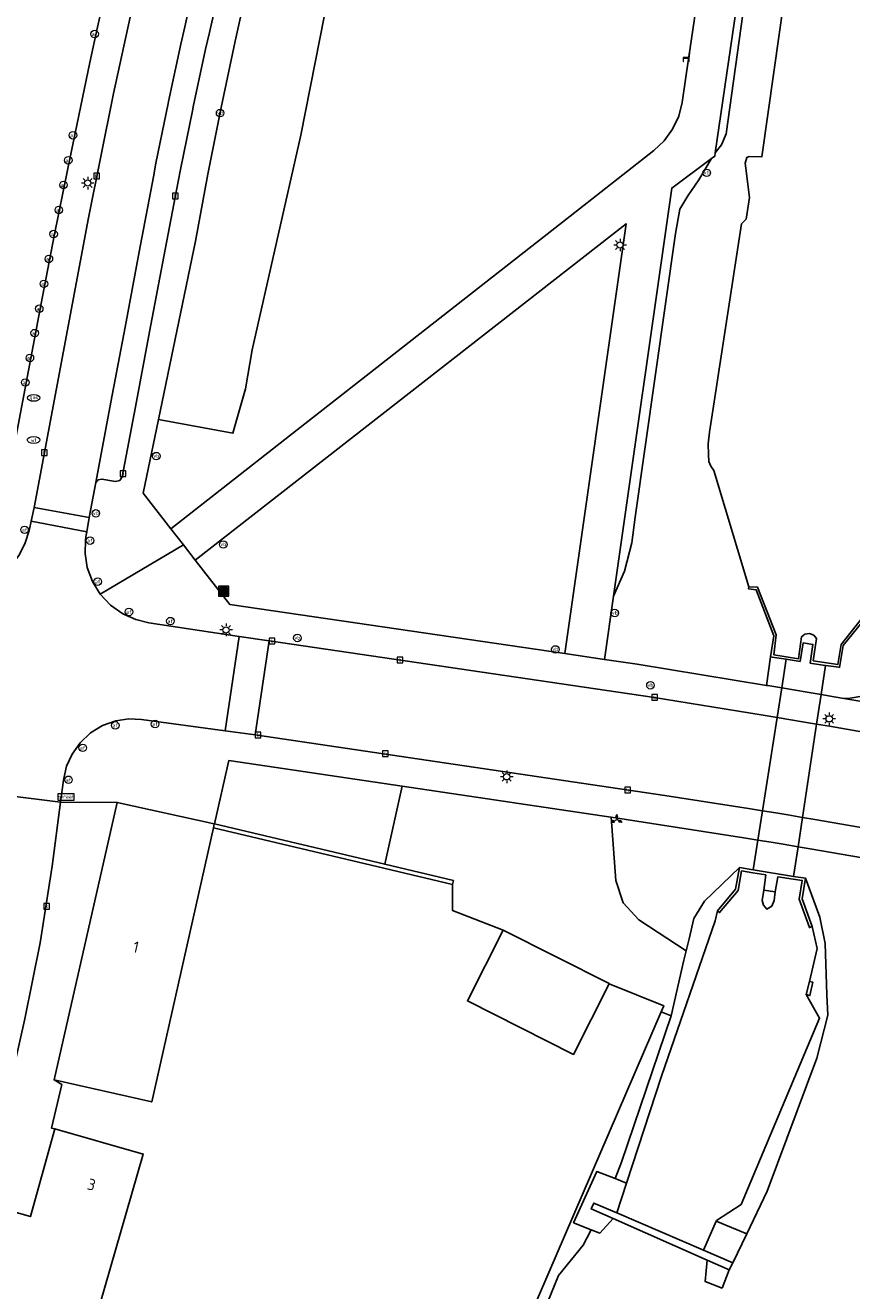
# Model space of a CAD drawing. Header units: metres. Extents: x 197147 to 199131, y 355511 to 356703.
# Tile 77 of 225: x 198107 to 198172, y 355811 to 355911. Entities that reach past the tile are written whole.
import ezdxf
from ezdxf.enums import TextEntityAlignment as Align

# ---------------------------------------------------------------- set-up
doc = ezdxf.new("R2010")
doc.units = ezdxf.units.M
for name, color, linetype in [('B-WE-GK-BESCHOEIING-G', 252, 'GK-BESCHOEIING'), ('B-WE-GK-KADEMUUR-GV', 252, 'Continuous'), ('B-WE-GR-BEPLANTING_CULTUUR_BOSPLANTSOEN-GV', 252, 'GR-PLANTSOEN'), ('B-WE-GR-BEPLANTING_CULTUUR_HEESTERS-GV', 252, 'Continuous'), ('B-WE-GR-GRAS-GV', 252, 'Continuous'), ('B-WE-GR-GROENVOORZIENING-GV', 252, 'Continuous'), ('B-WE-IE-MEUBILAIR_WEGMEUBILAIR-S', 252, 'Continuous'), ('B-WE-IE-TERREINAFSCHEIDING_KUNSTMATIG_MUUR-G', 252, 'IE-TERREINAFSCHEIDING-KUNSTMATIG-DICHT'), ('B-WE-KW-KUNSTWERK_DUIKER-G', 252, 'Continuous'), ('B-WE-KW-KUNSTWERK_STUW-GV', 252, 'Continuous'), ('B-WE-OG-BEBOUWING-GV', 252, 'Continuous'), ('B-WE-OG-BEBOUWING_HUISNUMMER-T18', 252, 'Continuous'), ('B-WE-OG-TERREIN_ERF-GV', 252, 'Continuous'), ('B-WE-OG-WATER-GV', 252, 'Continuous'), ('B-WE-OG-WATER_SLOOT-GV', 252, 'Continuous'), ('B-WE-RI-HWA_KOLK-S', 253, 'Continuous'), ('B-WE-VH-VERHARDING_ASFALT-GV', 253, 'Continuous'), ('B-WE-VH-VERHARDING_BETON-GV', 253, 'Continuous'), ('B-WE-VH-VERHARDING_BETONSTRAATSTEEN-GV', 253, 'Continuous'), ('B-WE-VH-VERHARDING_TEGEL-GV', 253, 'Continuous')]:
    doc.layers.add(name, color=color, linetype=linetype)
doc.styles.add('NLCS-ISO-M-T18', font='NLCS-ISO.ttf', dxfattribs={"height": 1.8})
doc.styles.add('NLCS-ISO-M200-T25', font='NLCS-ISO.ttf')
doc.linetypes.add('GK-BESCHOEIING', pattern='A,30,-5,[1,NLCS.SHX,S=1,R=0,X=0,Y=0],-5', length=40)
doc.linetypes.add('GR-PLANTSOEN', pattern='A,0,[179,NLCS.SHX,S=2,R=0,X=0,Y=0],-4', length=4)
doc.linetypes.add('IE-TERREINAFSCHEIDING-KUNSTMATIG-DICHT', pattern='A,8,-1,[82,NLCS.SHX,S=0.75,R=90,X=0,Y=0],-1', length=10)

# ---------------------------------------------------------------- blocks, each defined once
blk = doc.blocks.new('BGT-AFVALBAK-SO')
at = {"linetype": 'ByBlock', "lineweight": 18}
h = blk.add_hatch(color=0, dxfattribs=at)
h.dxf.hatch_style = 1
h.paths.add_polyline_path([(-1.5, -1.5), (1.5, -1.5), (1.5, 1.5), (-1.5, 1.5)])
at = {"color": 0, "linetype": 'ByBlock', "lineweight": 18}
for points in [[(-2, -2), (2, -2), (2, 2), (-2, 2)], [(-1.5, -1.5), (1.5, -1.5), (1.5, 1.5), (-1.5, 1.5)]]:
    blk.add_lwpolyline(points, close=True, dxfattribs=at)
blk = doc.blocks.new('BGT-STRAATNAAMBORD-SO')
at = {"color": 0, "linetype": 'ByBlock', "lineweight": 18}
blk.add_lwpolyline([(-3.25, -1.25), (3.25, -1.25), (3.25, 1.25), (-3.25, 1.25)], close=True, dxfattribs=at)
at = {"color": 0, "linetype": 'ByBlock', "lineweight": 18, "style": 'NLCS-ISO-M-T18'}
blk.add_text('straat', height=1.5, dxfattribs=at).set_placement((0, 0.15), align=Align.MIDDLE_CENTER)
blk = doc.blocks.new('BGT-WEGWIJZER-SO')
at = {"linetype": 'ByBlock', "lineweight": 18}
h = blk.add_hatch(color=0, dxfattribs=at)
h.dxf.hatch_style = 1
h.paths.add_polyline_path([(0.5, 1), (0, 2), (-0.5, 1)])
h = blk.add_hatch(color=0, dxfattribs=at)
h.dxf.hatch_style = 1
h.paths.add_polyline_path([(-1.38, -0.22), (-2, -1.15), (-0.88, -1.09)])
h = blk.add_hatch(color=0, dxfattribs=at)
h.dxf.hatch_style = 1
h.paths.add_polyline_path([(1.38, -0.22), (2, -1.15), (0.88, -1.09)])
at = {"color": 0, "linetype": 'ByBlock', "lineweight": 18}
for points in [[(-1.13, -0.65), (0, 0)], [(0, 1), (0, 0)], [(1.13, -0.65), (0, 0)]]:
    blk.add_lwpolyline(points, dxfattribs=at)
for points in [[(0.5, 1), (0, 2), (-0.5, 1)], [(-1.38, -0.22), (-2, -1.15), (-0.88, -1.09)], [(1.38, -0.22), (2, -1.15), (0.88, -1.09)]]:
    blk.add_lwpolyline(points, close=True, dxfattribs=at)
blk = doc.blocks.new('BGT-AFSLUITPAAL-SO')
at = {"color": 0, "linetype": 'ByBlock', "lineweight": 18}
blk.add_circle((0, 0), 1.5, dxfattribs=at)
at = {"color": 0, "linetype": 'ByBlock', "lineweight": 18, "style": 'NLCS-ISO-M-T18'}
blk.add_text('af', height=1.5, dxfattribs=at).set_placement((0, 0), align=Align.MIDDLE_CENTER)
blk = doc.blocks.new('BGT-VERKEERSBORDPAAL-SO')
at = {"color": 0, "linetype": 'ByBlock', "lineweight": 18}
blk.add_circle((0, 0), 1.5, dxfattribs=at)
at = {"color": 0, "linetype": 'ByBlock', "lineweight": 18, "style": 'NLCS-ISO-M-T18'}
blk.add_text('vb', height=1.5, dxfattribs=at).set_placement((0, 0.13), align=Align.MIDDLE_CENTER)
blk = doc.blocks.new('BGT-LICHTMAST-SO')
at = {"color": 0, "linetype": 'ByBlock', "lineweight": 18}
for points in [[(-1.25, 0), (-2, 0)], [(-1.41, 1.41), (-0.88, 0.88)], [(0, 2), (0, 1.25)], [(0.88, 0.88), (1.41, 1.41)], [(2, 0), (1.25, 0)], [(-1.41, -1.41), (-0.88, -0.88)], [(0, -1.25), (0, -2)], [(0.88, -0.88), (1.41, -1.41)]]:
    blk.add_lwpolyline(points, dxfattribs=at)
blk.add_circle((0, 0), 1, dxfattribs=at)
blk = doc.blocks.new('BGT-KOLK-SO')
at = {"color": 0, "linetype": 'ByBlock', "lineweight": 18}
blk.add_lwpolyline([(-0.045, -0.045), (0.045, -0.045), (0.045, 0.045), (-0.045, 0.045)], close=True, dxfattribs=at)
at = {"color": 0, "linetype": 'ByBlock', "lineweight": 18, "style": 'NLCS-ISO-M-T18'}
blk.add_text('k', height=0.06, dxfattribs=at).set_placement((0, 0), align=Align.MIDDLE_CENTER)
blk = doc.blocks.new('BGT-WATERLEIDINGPUT-SO')
at = {"color": 0, "linetype": 'ByBlock', "lineweight": 18}
blk.add_ellipse((0, 0), major_axis=(2.5, 0), ratio=0.54, dxfattribs=at)
at = {"color": 0, "linetype": 'ByBlock', "lineweight": 18, "style": 'NLCS-ISO-M-T18'}
blk.add_text('wl', height=1.5, dxfattribs=at).set_placement((0, 0), align=Align.MIDDLE_CENTER)
blk = doc.blocks.new('BGT-GASPUT-SO')
at = {"color": 0, "linetype": 'ByBlock', "lineweight": 18}
blk.add_ellipse((0, 0), major_axis=(2.5, 0), ratio=0.54, dxfattribs=at)
at = {"color": 0, "linetype": 'ByBlock', "lineweight": 18, "style": 'NLCS-ISO-M-T18'}
blk.add_text('gas', height=1.5, dxfattribs=at).set_placement((0.12, 0.3), align=Align.MIDDLE_CENTER)
blk = doc.blocks.new('BGT-ZITBANK-SO')
at = {"color": 0, "linetype": 'ByBlock', "lineweight": 18}
blk.add_lwpolyline([(-0.91, -1.63), (-0.91, -0.2), (1.09, -0.2), (1.09, -1.63), (1.29, -1.63), (1.29, -0.21), (1.54, 1.78), (1.33, 1.78), (1.11, 0), (-1.11, 0), (-1.11, -1.63)], close=True, dxfattribs=at)

msp = doc.modelspace()

# ---------------------------------------------------------------- linework, layer by layer
at = {"layer": 'B-WE-GK-BESCHOEIING-G', "flags": 128}
msp.add_lwpolyline([(198161.236, 355875.82), (198164.021, 355866.59)], dxfattribs=at)
at = {"layer": 'B-WE-GK-KADEMUUR-GV', "flags": 128}
for points in [[(198172.955, 355864.011), (198171.345, 355861.999), (198171.095, 355860.411), (198169.133, 355860.711), (198169.394, 355862.49), (198169.181, 355862.74), (198168.834, 355862.876), (198168.466, 355862.819), (198168.204, 355862.622), (198167.97, 355860.876), (198166.007, 355861.194), (198166.193, 355862.768), (198164.707, 355866.555), (198164.021, 355866.59), (198163.996, 355866.421), (198164.59, 355866.362), (198165.996, 355862.693), (198165.747, 355861.021), (198165.87, 355861.002), (198166.997, 355860.831), (198168.096, 355860.665), (198168.34, 355862.13), (198169.109, 355862.008), (198168.903, 355860.521), (198169.024, 355860.503), (198170.102, 355860.347), (198171.161, 355860.194)], [(198171.161, 355860.194), (198171.215, 355860.186), (198171.517, 355861.93), (198172.997, 355863.757)], [(198168.514, 355843.446), (198167.578, 355843.587), (198164.363, 355844.092), (198163.265, 355844.278), (198162.961, 355842.569), (198161.528, 355840.855), (198161.697, 355840.714), (198163.167, 355842.473), (198163.443, 355844.025), (198164.326, 355843.875), (198165.368, 355843.699), (198165.208, 355842.484), (198165.069, 355841.679), (198165.183, 355841.295), (198165.441, 355840.99), (198165.845, 355841.23), (198166.036, 355841.659), (198166.114, 355842.356), (198166.328, 355843.552), (198167.545, 355843.369), (198168.261, 355843.262), (198168.019, 355841.78), (198168.835, 355839.521), (198169.042, 355839.596), (198168.245, 355841.801), (198168.514, 355843.446)], [(198168.584, 355834.202), (198168.876, 355834.117), (198169.104, 355835.168), (198168.829, 355835.246), (198168.584, 355834.202)]]:
    msp.add_lwpolyline(points, dxfattribs=at)
at = {"layer": 'B-WE-GR-BEPLANTING_CULTUUR_BOSPLANTSOEN-GV', "flags": 128}
for points in [[(198136.456, 355850.755), (198135.081, 355844.545), (198140.534, 355843.255), (198140.46, 355842.944), (198140.46, 355840.886), (198144.492, 355839.321), (198152.915, 355835.066), (198152.91, 355835.056), (198157.251, 355833.304), (198157.048, 355832.833), (198157.854, 355832.504), (198158.847, 355836.933), (198159.033, 355837.661), (198155.279, 355840.131), (198154.042, 355841.48), (198153.435, 355843.25), (198153.084, 355848.281), (198153.061, 355848.285), (198136.456, 355850.755)], [(198157.048, 355832.833), (198132.093, 355774.924), (198131.315, 355773.119), (198131.461, 355773.026), (198130.28, 355771.033), (198135.998, 355767.401), (198136.015, 355767.391), (198136.211, 355767.899), (198137.13, 355769.253), (198137.62, 355769.704), (198138.335, 355771.689), (198138.376, 355773.177), (198137.277, 355775.642), (198136.482, 355781.043), (198136.488, 355783.405), (198137.345, 355786.408), (198138.539, 355789.659), (198146.331, 355806.291), (198148.027, 355809.725), (198148.878, 355811.871), (198150.841, 355814.292), (198151.487, 355815.518), (198150.095, 355816.07), (198151.941, 355820.141), (198153.384, 355819.57), (198153.886, 355820.874), (198157.854, 355832.504)]]:
    msp.add_lwpolyline(points, dxfattribs=at)
at = {"layer": 'B-WE-GR-BEPLANTING_CULTUUR_HEESTERS-GV', "flags": 128}
for points in [[(198124.356, 355915.215), (198123.19, 355909.943), (198122.08, 355904.659), (198121.029, 355899.363), (198120.038, 355894.055), (198117.092, 355879.894), (198117.101, 355879.892), (198123.009, 355878.786)], [(198123.009, 355878.786), (198124.013, 355882.313), (198124.548, 355885.423), (198128.401, 355902.48), (198131.05, 355915.923)]]:
    msp.add_lwpolyline(points, dxfattribs=at)
at = {"layer": 'B-WE-GR-GRAS-GV', "flags": 128}
for points in [[(198172.888, 355969.486), (198170.897, 355958.801), (198168.519, 355946.035), (198167.296, 355939.472), (198165.648, 355930.627), (198165.048, 355926.41), (198165.033, 355926.237), (198161.346, 355901.055), (198161.839, 355901.699), (198162.209, 355902.589), (198163.539, 355912.09), (198164.889, 355922.861), (198165.512, 355926.333)], [(198165.747, 355861.021), (198165.996, 355862.693), (198164.59, 355866.362), (198163.996, 355866.421), (198164.021, 355866.59), (198161.236, 355875.82), (198160.993, 355876.185), (198160.852, 355876.55), (198160.818, 355877.091), (198160.782, 355877.955), (198160.887, 355878.865), (198163.437, 355895.423), (198163.8, 355895.789), (198164.077, 355897.508), (198163.737, 355900.243), (198163.866, 355900.703), (198164.047, 355900.788), (198165.044, 355900.745), (198168.349, 355923.958), (198168.228, 355924.021), (198168.512, 355925.808), (198168.717, 355926.013), (198181.867, 355939.219)], [(198124.013, 355882.313), (198123.009, 355878.786), (198117.101, 355879.892), (198117.092, 355879.894), (198115.873, 355874.036), (198118.076, 355871.209), (198127.131, 355878.293), (198150.181, 355896.327), (198156.461, 355901.24), (198157.285, 355902.01), (198157.959, 355902.94), (198158.442, 355903.982), (198158.712, 355905.077), (198159.036, 355907.269), (198161.341, 355922.84)], [(198131.05, 355915.923), (198128.401, 355902.48), (198124.548, 355885.423), (198124.013, 355882.313)], [(198161.346, 355901.055), (198161.308, 355900.796), (198161.062, 355900.614)], [(198153.273, 355865.848), (198154.132, 355867.841), (198154.709, 355870.095), (198154.985, 355872.124), (198158.185, 355894.668), (198158.541, 355896.599), (198159.168, 355897.652), (198160.057, 355898.93), (198161.062, 355900.614), (198157.894, 355898.261), (198153.273, 355865.848)], [(198149.399, 355861.284), (198154.266, 355895.433), (198120.023, 355868.71), (198122.763, 355865.194), (198149.399, 355861.284)], [(198174.194, 355858.27), (198173.146, 355857.934), (198172.059, 355857.752), (198171.578, 355857.723), (198174.075, 355857.281), (198181.339, 355855.996), (198188.213, 355854.747), (198196.419, 355863.851), (198196.859, 355864.339), (198201.541, 355869.533), (198201.88, 355869.522), (198201.765, 355870.583), (198200.855, 355872.383), (198199.839, 355874.339), (198196.542, 355879.114), (198185.81, 355870.73), (198185.611, 355870.385), (198185.393, 355870.007), (198184.91, 355869.169)], [(198153.273, 355865.848), (198152.556, 355860.821), (198155.141, 355860.441), (198165.41, 355858.76)], [(198172.997, 355863.757), (198171.517, 355861.93), (198171.215, 355860.186), (198171.161, 355860.194), (198170.102, 355860.347), (198169.024, 355860.503), (198168.903, 355860.521), (198169.109, 355862.008), (198168.34, 355862.13), (198168.096, 355860.665), (198166.997, 355860.831), (198165.87, 355861.002), (198165.747, 355861.021), (198165.41, 355858.76), (198165.518, 355858.742), (198166.639, 355858.558), (198167.731, 355858.378), (198168.651, 355858.223), (198169.754, 355858.037), (198170.792, 355857.862), (198171.578, 355857.723)]]:
    msp.add_lwpolyline(points, dxfattribs=at)
at = {"layer": 'B-WE-GR-GROENVOORZIENING-GV', "flags": 128}
for points in [[(198154.304, 355819.206), (198157.082, 355827.711), (198161.333, 355840.058), (198161.528, 355840.855), (198162.961, 355842.569), (198163.265, 355844.278), (198160.487, 355841.608), (198159.637, 355840.249), (198159.279, 355838.624), (198159.033, 355837.661), (198158.847, 355836.933), (198157.854, 355832.504), (198153.886, 355820.874), (198153.384, 355819.57)], [(198163.854, 355815.196), (198165.484, 355818.588), (198169.435, 355829.15), (198170.287, 355832.561), (198170.208, 355834.168), (198170.085, 355838.252), (198169.654, 355840.357), (198168.514, 355843.446), (198168.245, 355841.801), (198169.042, 355839.596), (198169.438, 355837.844), (198168.829, 355835.246), (198169.104, 355835.168), (198168.876, 355834.117), (198168.584, 355834.202), (198169.635, 355832.327), (198163.409, 355817.523), (198161.441, 355816.246), (198161.423, 355816.205)], [(198153.246, 355816.393), (198151.499, 355817.166), (198151.709, 355817.626), (198153.533, 355816.844), (198154.304, 355819.206), (198153.384, 355819.57), (198151.941, 355820.141), (198150.095, 355816.07), (198151.487, 355815.518), (198152.184, 355815.242), (198153.246, 355816.393)], [(198160.419, 355813.89), (198162.747, 355812.892), (198163.854, 355815.196), (198161.423, 355816.205), (198160.419, 355813.89)], [(198161.908, 355810.872), (198162.459, 355812.317), (198160.718, 355813.087), (198160.537, 355811.413), (198161.908, 355810.872)]]:
    msp.add_lwpolyline(points, dxfattribs=at)
at = {"layer": 'B-WE-IE-TERREINAFSCHEIDING_KUNSTMATIG_MUUR-G', "ltscale": 0.2, "flags": 128}
for points in [[(198121.465, 355847.437), (198135.017, 355844.231)], [(198135.081, 355844.545), (198121.541, 355847.748)], [(198135.017, 355844.231), (198140.46, 355842.944)], [(198140.46, 355842.944), (198140.534, 355843.255), (198135.081, 355844.545)]]:
    msp.add_lwpolyline(points, dxfattribs=at)
at = {"layer": 'B-WE-KW-KUNSTWERK_DUIKER-G', "flags": 128}
for points in [[(198166.639, 355858.558), (198166.997, 355860.831)], [(198170.102, 355860.347), (198169.754, 355858.037)], [(198166.269, 355856.209), (198166.639, 355858.558)], [(198169.754, 355858.037), (198169.4, 355855.687)], [(198165.103, 355848.797), (198166.269, 355856.209)], [(198169.4, 355855.687), (198168.284, 355848.272)], [(198164.736, 355846.462), (198165.103, 355848.797)], [(198168.284, 355848.272), (198167.932, 355845.934)], [(198164.363, 355844.092), (198164.736, 355846.462)], [(198167.932, 355845.934), (198167.578, 355843.587)], [(198166.114, 355842.356), (198165.208, 355842.484)]]:
    msp.add_lwpolyline(points, dxfattribs=at)
at = {"layer": 'B-WE-KW-KUNSTWERK_STUW-GV', "flags": 128}
msp.add_lwpolyline([(198160.718, 355813.087), (198162.459, 355812.317), (198162.747, 355812.892), (198160.419, 355813.89), (198153.533, 355816.844), (198151.709, 355817.626), (198151.499, 355817.166), (198153.246, 355816.393), (198160.718, 355813.087)], dxfattribs=at)
at = {"layer": 'B-WE-OG-BEBOUWING-GV', "flags": 128}
for points in [[(198113.822, 355849.467), (198108.803, 355827.412), (198116.558, 355825.663), (198121.465, 355847.437), (198121.535, 355847.749), (198113.822, 355849.467)], [(198144.492, 355839.321), (198141.647, 355833.69), (198150.07, 355829.435), (198152.91, 355835.056), (198152.915, 355835.066), (198144.492, 355839.321)], [(198108.864, 355823.533), (198106.919, 355816.556), (198105.418, 355816.991), (198103.643, 355810.312), (198103.841, 355810.254), (198111.561, 355807.994), (198112.044, 355808.186), (198114.532, 355816.833), (198115.882, 355821.525), (198108.864, 355823.533)]]:
    msp.add_lwpolyline(points, dxfattribs=at)
at = {"layer": 'B-WE-OG-TERREIN_ERF-GV', "flags": 128}
for points in [[(198035.994, 355878.897), (198096.249, 355869.835), (198100.724, 355872.921), (198105.303, 355876.08), (198107.78, 355889.104), (198108.817, 355894.466), (198109.889, 355899.821), (198111.048, 355905.437), (198111.641, 355908.242), (198112.25, 355911.044), (198112.859, 355913.784)], [(198132.093, 355774.924), (198157.048, 355832.833), (198157.251, 355833.304), (198152.91, 355835.056), (198150.07, 355829.435), (198141.647, 355833.69), (198144.492, 355839.321), (198140.46, 355840.886), (198140.46, 355842.944), (198135.017, 355844.231), (198121.465, 355847.437), (198116.558, 355825.663), (198108.803, 355827.412), (198109.406, 355827.042), (198108.607, 355823.576), (198108.864, 355823.533), (198115.882, 355821.525), (198114.532, 355816.833), (198112.044, 355808.186)]]:
    msp.add_lwpolyline(points, dxfattribs=at)
at = {"layer": 'B-WE-OG-WATER-GV', "flags": 128}
msp.add_lwpolyline([(198154.304, 355819.206), (198153.533, 355816.844), (198160.419, 355813.89), (198161.423, 355816.205), (198161.441, 355816.246), (198163.409, 355817.523), (198169.635, 355832.327), (198168.584, 355834.202), (198168.829, 355835.246), (198169.438, 355837.844), (198169.042, 355839.596), (198168.835, 355839.521), (198168.019, 355841.78), (198168.261, 355843.262), (198167.545, 355843.369), (198166.328, 355843.552), (198166.114, 355842.356), (198166.036, 355841.659), (198165.845, 355841.23), (198165.441, 355840.99), (198165.183, 355841.295), (198165.069, 355841.679), (198165.208, 355842.484), (198165.368, 355843.699), (198164.326, 355843.875), (198163.443, 355844.025), (198163.167, 355842.473), (198161.697, 355840.714), (198161.528, 355840.855), (198161.333, 355840.058), (198157.082, 355827.711), (198154.304, 355819.206)], dxfattribs=at)
at = {"layer": 'B-WE-OG-WATER_SLOOT-GV', "flags": 128}
msp.add_lwpolyline([(198168.349, 355923.958), (198165.044, 355900.745), (198164.047, 355900.788), (198163.866, 355900.703), (198163.737, 355900.243), (198164.077, 355897.508), (198163.8, 355895.789), (198163.437, 355895.423), (198160.887, 355878.865), (198160.782, 355877.955), (198160.818, 355877.091), (198160.852, 355876.55), (198160.993, 355876.185), (198161.236, 355875.82), (198164.021, 355866.59), (198164.707, 355866.555), (198166.193, 355862.768), (198166.007, 355861.194), (198167.97, 355860.876), (198168.204, 355862.622), (198168.466, 355862.819), (198168.834, 355862.876), (198169.181, 355862.74), (198169.394, 355862.49), (198169.133, 355860.711), (198171.095, 355860.411), (198171.345, 355861.999), (198172.955, 355864.011)], dxfattribs=at)
at = {"layer": 'B-WE-VH-VERHARDING_ASFALT-GV', "flags": 128}
for points in [[(198161.341, 355922.84), (198159.036, 355907.269), (198158.712, 355905.077), (198158.442, 355903.982), (198157.959, 355902.94), (198157.285, 355902.01), (198156.461, 355901.24), (198150.181, 355896.327), (198127.131, 355878.293), (198118.076, 355871.209), (198119.08, 355869.92), (198120.023, 355868.71), (198154.266, 355895.433), (198149.399, 355861.284), (198152.556, 355860.821), (198153.273, 355865.848), (198157.894, 355898.261), (198161.062, 355900.614), (198161.308, 355900.796), (198161.346, 355901.055), (198165.033, 355926.237)], [(198115.675, 355915.623), (198113.512, 355905.785), (198111.549, 355895.905), (198107.224, 355872.89), (198111.587, 355872.093), (198112.111, 355874.883), (198113.313, 355881.25), (198114.441, 355887.224), (198115.57, 355893.198), (198116.698, 355899.173), (198116.9, 355900.243), (198117.866, 355904.976), (198117.9, 355905.133), (198118.879, 355909.699), (198119.189, 355911.075), (198119.94, 355914.411)], [(198165.103, 355848.797), (198166.157, 355848.625), (198167.109, 355848.468), (198168.284, 355848.272), (198169.4, 355855.687), (198168.28, 355855.875), (198167.352, 355856.031), (198166.269, 355856.209), (198165.152, 355856.392), (198156.332, 355857.812), (198125.889, 355862.285), (198124.771, 355854.839), (198157.329, 355850.013), (198163.997, 355848.977), (198165.103, 355848.797)], [(198101.394, 355806.603), (198102, 355811.068), (198102.356, 355813.25), (198102.75, 355815.426), (198103.182, 355817.594), (198103.652, 355819.755), (198106.485, 355832.267), (198107.707, 355838.311), (198108.647, 355844.405), (198109.31, 355849.474), (198104.85, 355850.035), (198104.839, 355849.954)]]:
    msp.add_lwpolyline(points, dxfattribs=at)
at = {"layer": 'B-WE-VH-VERHARDING_BETON-GV', "flags": 128}
msp.add_lwpolyline([(198122.406, 355855.156), (198124.771, 355854.839), (198125.889, 355862.285), (198123.5, 355862.648), (198122.4, 355855.157), (198122.406, 355855.156)], dxfattribs=at)
at = {"layer": 'B-WE-VH-VERHARDING_BETONSTRAATSTEEN-GV', "flags": 128}
for points in [[(198119.94, 355914.411), (198119.189, 355911.075), (198118.879, 355909.699), (198117.9, 355905.133), (198117.866, 355904.976), (198116.9, 355900.243), (198116.698, 355899.173), (198115.57, 355893.198), (198114.441, 355887.224), (198113.313, 355881.25), (198112.111, 355874.883), (198112.31, 355875.098), (198112.6, 355875.145), (198113.677, 355874.958), (198114.02, 355875.034), (198114.211, 355875.328), (198115.263, 355880.88), (198116.395, 355886.854), (198117.528, 355892.827), (198118.66, 355898.801), (198118.84, 355899.752), (198119.817, 355904.526), (198119.861, 355904.731), (198120.841, 355909.29), (198121.144, 355910.634)], [(198121.144, 355910.634), (198121.912, 355914.044)], [(198111.397, 355870.947), (198111.587, 355872.093), (198107.224, 355872.89), (198106.986, 355871.815), (198111.397, 355870.947)], [(198104.85, 355850.035), (198109.31, 355849.474), (198109.551, 355851.225), (198109.568, 355851.352), (198109.796, 355852.329), (198110.226, 355853.301), (198110.865, 355854.205), (198111.69, 355854.978), (198112.655, 355855.566), (198113.698, 355855.938), (198114.75, 355856.093), (198115.752, 355856.05), (198122.4, 355855.157), (198123.5, 355862.648), (198116.325, 355863.736), (198115.286, 355863.983), (198114.254, 355864.443), (198113.294, 355865.121), (198112.472, 355865.995), (198111.843, 355867.017), (198111.439, 355868.12), (198111.264, 355869.237), (198111.296, 355870.304), (198111.333, 355870.563), (198111.397, 355870.947)], [(198106.986, 355871.815), (198106.845, 355871.179), (198106.817, 355871.052), (198106.509, 355870.072)], [(198174.489, 355854.793), (198170.422, 355855.515), (198169.4, 355855.687), (198168.284, 355848.272), (198169.251, 355848.111), (198179.508, 355846.327)], [(198136.456, 355850.755), (198122.698, 355852.796), (198121.541, 355847.748), (198135.081, 355844.545), (198136.456, 355850.755)]]:
    msp.add_lwpolyline(points, dxfattribs=at)
at = {"layer": 'B-WE-VH-VERHARDING_TEGEL-GV', "flags": 128}
for points in [[(198104.502, 355867.472), (198105.341, 355868.231), (198106.016, 355869.115), (198106.509, 355870.072), (198106.817, 355871.052), (198106.845, 355871.179), (198106.986, 355871.815), (198107.224, 355872.89), (198111.549, 355895.905), (198113.512, 355905.785), (198115.675, 355915.623), (198117.9, 355924.864), (198120.306, 355934.059), (198123.022, 355943.683), (198125.926, 355953.252), (198129.093, 355962.985), (198132.455, 355972.653), (198142.273, 355999.991), (198142.618, 356000.952), (198145.016, 356007.629), (198145.353, 356008.567), (198150.493, 356022.88)], [(198119.08, 355869.92), (198118.076, 355871.209), (198115.873, 355874.036), (198117.092, 355879.894), (198120.038, 355894.055), (198121.029, 355899.363), (198122.08, 355904.659), (198123.19, 355909.943), (198124.356, 355915.215)], [(198112.859, 355913.784), (198112.25, 355911.044), (198111.641, 355908.242), (198111.048, 355905.437), (198109.889, 355899.821), (198108.817, 355894.466), (198107.78, 355889.104), (198105.303, 355876.08), (198100.724, 355872.921)], [(198121.912, 355914.044), (198121.144, 355910.634), (198120.841, 355909.29), (198119.861, 355904.731), (198119.817, 355904.526), (198118.84, 355899.752), (198118.66, 355898.801), (198117.528, 355892.827), (198116.395, 355886.854), (198115.263, 355880.88), (198114.211, 355875.328), (198114.02, 355875.034), (198113.677, 355874.958), (198112.6, 355875.145), (198112.31, 355875.098), (198112.111, 355874.883), (198111.587, 355872.093), (198111.397, 355870.947), (198111.333, 355870.563), (198111.296, 355870.304), (198111.264, 355869.237), (198111.439, 355868.12), (198111.843, 355867.017), (198112.472, 355865.995)], [(198168.651, 355858.223), (198167.731, 355858.378), (198166.639, 355858.558), (198165.518, 355858.742), (198165.41, 355858.76), (198155.141, 355860.441), (198152.556, 355860.821), (198149.399, 355861.284), (198122.763, 355865.194), (198120.023, 355868.71), (198119.08, 355869.92), (198112.472, 355865.995), (198113.294, 355865.121), (198114.254, 355864.443), (198115.286, 355863.983), (198116.325, 355863.736), (198123.5, 355862.648), (198125.889, 355862.285), (198156.332, 355857.812), (198165.152, 355856.392), (198166.269, 355856.209), (198167.352, 355856.031), (198168.28, 355855.875), (198169.4, 355855.687), (198169.754, 355858.037), (198168.651, 355858.223)], [(198174.075, 355857.281), (198171.578, 355857.723), (198170.792, 355857.862), (198169.754, 355858.037)], [(198109.551, 355851.225), (198109.31, 355849.474), (198113.822, 355849.467), (198121.535, 355847.749), (198121.465, 355847.437), (198135.017, 355844.231), (198140.46, 355842.944), (198140.534, 355843.255), (198135.081, 355844.545), (198121.541, 355847.748), (198122.698, 355852.796), (198136.456, 355850.755), (198153.061, 355848.285), (198153.084, 355848.281), (198163.633, 355846.642), (198164.736, 355846.462), (198164.742, 355846.461), (198165.103, 355848.797), (198163.997, 355848.977), (198157.329, 355850.013), (198124.771, 355854.839), (198122.406, 355855.156), (198122.4, 355855.157), (198115.752, 355856.05), (198114.75, 355856.093), (198113.698, 355855.938), (198112.655, 355855.566), (198111.69, 355854.978), (198110.865, 355854.205), (198110.226, 355853.301), (198109.796, 355852.329), (198109.568, 355851.352), (198109.551, 355851.225)], [(198169.4, 355855.687), (198170.422, 355855.515), (198174.489, 355854.793)], [(198109.31, 355849.474), (198108.647, 355844.405), (198107.707, 355838.311), (198106.485, 355832.267), (198103.652, 355819.755), (198103.182, 355817.594), (198102.75, 355815.426), (198102.356, 355813.25), (198102, 355811.068), (198101.394, 355806.603)], [(198103.643, 355810.312), (198105.418, 355816.991), (198106.919, 355816.556), (198108.864, 355823.533), (198108.607, 355823.576), (198109.406, 355827.042), (198108.803, 355827.412), (198113.822, 355849.467)], [(198164.742, 355846.461), (198165.78, 355846.292), (198166.741, 355846.133), (198167.932, 355845.934), (198167.938, 355845.933), (198168.284, 355848.272), (198167.109, 355848.468), (198166.157, 355848.625), (198165.103, 355848.797)], [(198179.508, 355846.327), (198169.251, 355848.111), (198168.284, 355848.272)], [(198167.938, 355845.933), (198168.882, 355845.776), (198177.214, 355844.334)]]:
    msp.add_lwpolyline(points, dxfattribs=at)

# ---------------------------------------------------------------- block references
at = {"layer": 'B-WE-IE-MEUBILAIR_WEGMEUBILAIR-S'}
for name, p, xscale, yscale, zscale in [('BGT-AFSLUITPAAL-SO', (198112.023, 355910.5), 0.2, 0.2, 0.2), ('BGT-ZITBANK-SO', (198159.008, 355908.64), 0.2, 0.2, 0.2), ('BGT-VERKEERSBORDPAAL-SO', (198121.998, 355904.223), 0.2, 0.2, 0.2), ('BGT-AFSLUITPAAL-SO', (198110.304, 355902.466), 0.2, 0.2, 0.2), ('BGT-AFSLUITPAAL-SO', (198109.929, 355900.475), 0.2, 0.2, 0.2), ('BGT-LICHTMAST-SO', (198111.472, 355898.663), 0.25, 0.25, 0.25), ('BGT-VERKEERSBORDPAAL-SO', (198160.668, 355899.477), 0.2, 0.2, 0.2), ('BGT-AFSLUITPAAL-SO', (198109.548, 355898.514), 0.2, 0.2, 0.2), ('BGT-AFSLUITPAAL-SO', (198109.177, 355896.536), 0.2, 0.2, 0.2), ('BGT-AFSLUITPAAL-SO', (198108.766, 355894.614), 0.2, 0.2, 0.2), ('BGT-LICHTMAST-SO', (198153.785, 355893.743), 0.25, 0.25, 0.25), ('BGT-AFSLUITPAAL-SO', (198108.386, 355892.639), 0.2, 0.2, 0.2), ('BGT-AFSLUITPAAL-SO', (198107.997, 355890.66), 0.2, 0.2, 0.2), ('BGT-AFSLUITPAAL-SO', (198107.618, 355888.679), 0.2, 0.2, 0.2), ('BGT-AFSLUITPAAL-SO', (198107.265, 355886.744), 0.2, 0.2, 0.2), ('BGT-AFSLUITPAAL-SO', (198106.876, 355884.775), 0.2, 0.2, 0.2), ('BGT-AFSLUITPAAL-SO', (198106.512, 355882.82), 0.2, 0.2, 0.2), ('BGT-GASPUT-SO', (198107.179, 355881.597), 0.2, 0.2, 0.2), ('BGT-WATERLEIDINGPUT-SO', (198107.17, 355878.255), 0.2, 0.2, 0.2), ('BGT-VERKEERSBORDPAAL-SO', (198116.925, 355876.972), 0.2, 0.2, 0.2), ('BGT-VERKEERSBORDPAAL-SO', (198112.12, 355872.419), 0.2, 0.2, 0.2), ('BGT-AFSLUITPAAL-SO', (198106.454, 355871.117), 0.2, 0.2, 0.2), ('BGT-AFSLUITPAAL-SO', (198111.658, 355870.263), 0.2, 0.2, 0.2), ('BGT-VERKEERSBORDPAAL-SO', (198122.251, 355869.95), 0.2, 0.2, 0.2), ('BGT-AFSLUITPAAL-SO', (198112.268, 355867.007), 0.2, 0.2, 0.2), ('BGT-AFVALBAK-SO', (198122.278, 355866.239), 0.2, 0.2, 0.2), ('BGT-AFSLUITPAAL-SO', (198114.753, 355864.593), 0.2, 0.2, 0.2), ('BGT-AFSLUITPAAL-SO', (198118.045, 355863.865), 0.2, 0.2, 0.2), ('BGT-VERKEERSBORDPAAL-SO', (198153.363, 355864.502), 0.2, 0.2, 0.2), ('BGT-LICHTMAST-SO', (198122.472, 355863.165), 0.25, 0.25, 0.25), ('BGT-VERKEERSBORDPAAL-SO', (198128.135, 355862.526), 0.2, 0.2, 0.2), ('BGT-VERKEERSBORDPAAL-SO', (198148.643, 355861.614), 0.2, 0.2, 0.2), ('BGT-VERKEERSBORDPAAL-SO', (198156.199, 355858.767), 0.2, 0.2, 0.2), ('BGT-AFSLUITPAAL-SO', (198113.663, 355855.578), 0.2, 0.2, 0.2), ('BGT-AFSLUITPAAL-SO', (198116.825, 355855.689), 0.2, 0.2, 0.2), ('BGT-LICHTMAST-SO', (198170.405, 355856.102), 0.25, 0.25, 0.25), ('BGT-AFSLUITPAAL-SO', (198111.074, 355853.796), 0.2, 0.2, 0.2), ('BGT-LICHTMAST-SO', (198144.775, 355851.497), 0.25, 0.25, 0.25), ('BGT-AFSLUITPAAL-SO', (198109.946, 355851.257), 0.2, 0.2, 0.2), ('BGT-STRAATNAAMBORD-SO', (198109.755, 355849.894), 0.2, 0.2, 0.2), ('BGT-WEGWIJZER-SO', (198153.519, 355848.107), 0.2, 0.2, 0.2)]:
    msp.add_blockref(name, p, dxfattribs=dict(at, xscale=xscale, yscale=yscale, zscale=zscale))
at = {"layer": 'B-WE-RI-HWA_KOLK-S', "xscale": 5, "yscale": 5, "zscale": 5}
for p in [(198112.173, 355899.22), (198118.449, 355897.64), (198108.018, 355877.253), (198114.282, 355875.569), (198126.114, 355862.277), (198136.29, 355860.788), (198156.547, 355857.801), (198125.02, 355854.821), (198135.127, 355853.322), (198154.391, 355850.454), (198108.208, 355841.215)]:
    msp.add_blockref('BGT-KOLK-SO', p, dxfattribs=at)

# ---------------------------------------------------------------- texts
at = {"layer": 'B-WE-OG-BEBOUWING_HUISNUMMER-T18', "char_height": 0.9, "attachment_point": 5, "style": 'NLCS-ISO-M200-T25'}
for s, insert, rotation in [('1', (198115.309, 355837.974), 347.2), ('3', (198111.78, 355819.096), 344.4)]:
    msp.add_mtext(s, dxfattribs=dict(at, insert=insert, rotation=rotation))

doc.saveas('drawing.dxf')
